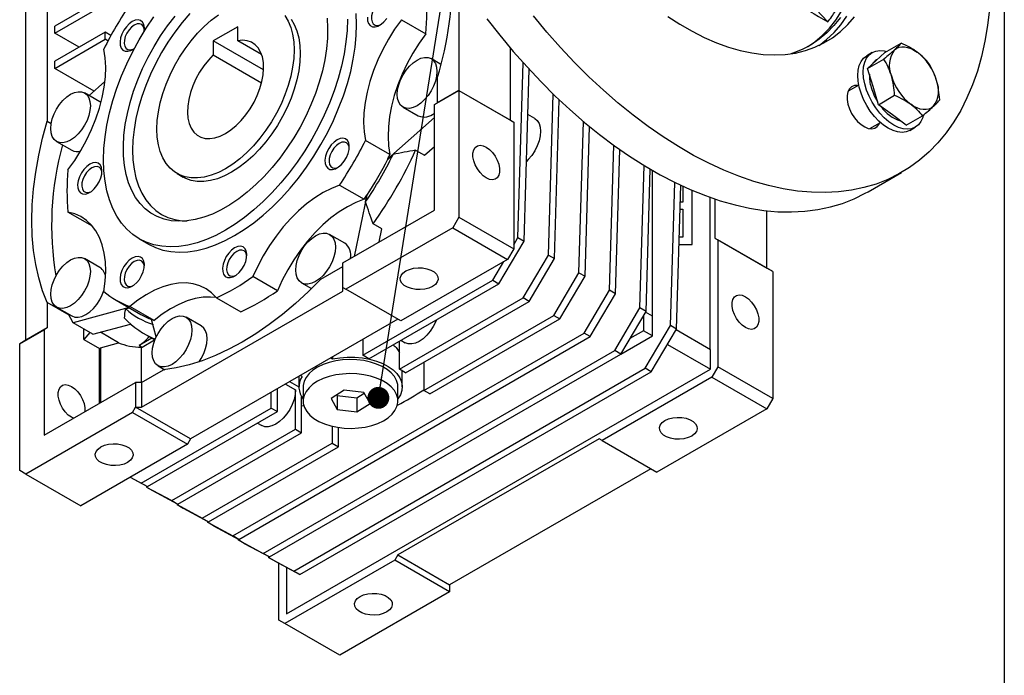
# Model space of a CAD drawing. Header units: millimetres. Extents: x 32 to 1365, y 32 to 1048.
# Tile 8 of 10: x 1137 to 1365, y 596 to 748. Entities that reach past the tile are written whole.
import ezdxf

# ---------------------------------------------------------------- set-up
doc = ezdxf.new("R2010")
doc.units = ezdxf.units.MM
doc.header["$LTSCALE"] = 5
doc.linetypes.add('SLD-Solid', pattern=[0])
doc.layers.add('TEXT', color=140, linetype='SLD-Solid', lineweight=25)
doc.styles.get("Standard").update_dxf_attribs({"font": 'VERDANA.TTF'})
doc.dimstyles.new('SLDDIMSTYLE0', dxfattribs={"dimtxt": 0.18, "dimasz": 5.08, "dimexe": 0, "dimexo": 0.0625, "dimgap": 0, "dimtad": 0, "dimtih": 1, "dimtoh": 1, "dimdec": 0, "dimrnd": 1e-09, "dimzin": 0, "dimdsep": 46, "dimtxsty": 'Standard', "dimblk1": 'DOT', "dimblk2": 'DOT', "dimsah": 1, "dimcen": 0.09, "dimadec": 0, "dimazin": 0, "dimtfac": 5.08, "dimtdec": 0, "dimtofl": 0, "dimtmove": 0, "dimatfit": 3, "dimldrblk": 'DOT', "dimfxl": 0, "dimfrac": 2, "dimtolj": 1, "dimtzin": 0, "dimarcsym": 0})

# ---------------------------------------------------------------- blocks, each defined once
blk = doc.blocks.new('_Dot')
at = {"color": 0, "linetype": 'ByBlock', "lineweight": -2}
blk.add_line((-0.5, 0), (-1, 0), dxfattribs=at)
at = {"color": 0, "linetype": 'ByBlock', "const_width": 0.5}
blk.add_lwpolyline([(-0.25, 0, 1), (0.25, 0, 1)], format="xyb", close=True, dxfattribs=at)

msp = doc.modelspace()

# ---------------------------------------------------------------- linework, layer by layer
for p, q in [((1324.306, 747.574), (1305.6, 767.718)), ((1165.562, 758.433), (1145.056, 746.596)), ((1145.056, 744.962), (1165.562, 756.8)), ((1238.747, 757.607), (1238.747, 731.685)), ((1143.288, 754.965), (1143.288, 724.579)), ((1138.338, 673.72), (1138.338, 752.107)), ((1225.434, 748.085), (1231.09, 744.819)), ((1145.056, 744.962), (1145.056, 746.596)), ((1156.723, 745.165), (1145.056, 738.43)), ((1150.713, 741.696), (1145.056, 744.962)), ((1156.723, 743.532), (1156.723, 745.165)), ((1158.066, 744.39), (1156.723, 745.165)), ((1187.482, 746.427), (1181.825, 743.162)), ((1187.482, 743.196), (1187.482, 746.427)), ((1145.056, 736.797), (1156.723, 743.532)), ((1157.4, 743.142), (1156.723, 743.532)), ((1181.825, 743.162), (1181.825, 739.93)), ((1193.479, 736.434), (1181.825, 743.162)), ((1193.027, 739.995), (1187.482, 743.196)), ((1337.536, 740.464), (1341.295, 742.634)), ((1181.825, 739.93), (1193.028, 733.463)), ((1250.768, 724.745), (1250.768, 741.457)), ((1334.607, 740.469), (1333.334, 739.734)), ((1335.546, 738.624), (1337.536, 740.464)), ((1145.056, 736.797), (1145.056, 738.43)), ((1234.62, 737.723), (1232.323, 739.049)), ((1252.468, 697.553), (1253.674, 738.114)), ((1333.555, 736.783), (1337.314, 738.952)), ((1333.555, 736.783), (1335.546, 738.624)), ((1335.77, 738.831), (1335.607, 738.737)), ((1154.177, 731.531), (1145.056, 736.797)), ((1253.883, 696.737), (1255.067, 736.578)), ((1334.802, 732.577), (1333.555, 736.783)), ((1153.01, 730.496), (1156.696, 733.765)), ((1233.798, 728.827), (1233.798, 734.716)), ((1155.505, 729.056), (1151.969, 731.097)), ((1233.09, 728.419), (1238.747, 731.684)), ((1238.747, 731.685), (1233.798, 728.827)), ((1238.747, 731.685), (1250.768, 724.745)), ((1238.747, 731.685), (1238.747, 731.684)), ((1238.747, 731.684), (1238.747, 702.289)), ((1238.747, 731.684), (1251.475, 724.337)), ((1259.54, 693.471), (1260.65, 730.827)), ((1331.503, 732.904), (1329.031, 731.477)), ((1336.05, 728.371), (1334.802, 732.577)), ((1155.78, 728.867), (1155.505, 729.056)), ((1233.09, 728.419), (1233.798, 728.827)), ((1233.09, 703.923), (1233.09, 728.419)), ((1260.954, 692.655), (1262.048, 729.483)), ((1336.05, 728.371), (1339.808, 730.541)), ((1339.287, 726.007), (1336.05, 728.371)), ((1225.823, 727.791), (1229.359, 725.75)), ((1256.364, 725.17), (1254.755, 726.099)), ((1143.288, 724.579), (1144.234, 724.034)), ((1233.09, 725.406), (1222.258, 715.8)), ((1250.768, 724.745), (1251.475, 724.337)), ((1251.475, 724.337), (1251.475, 694.941)), ((1266.611, 689.389), (1267.653, 724.461)), ((1334.031, 722.816), (1336.503, 724.243)), ((1342.525, 723.642), (1339.287, 726.007)), ((1342.525, 723.642), (1346.284, 725.812)), ((1268.025, 688.572), (1269.057, 723.292)), ((1343.333, 722.413), (1344.606, 723.148)), ((1145.47, 719.838), (1149.005, 717.797)), ((1222.768, 716.815), (1217.112, 720.08)), ((1228.737, 717.819), (1230.788, 716.635)), ((1230.788, 716.635), (1233.09, 718.677)), ((1273.682, 685.307), (1274.681, 718.947)), ((1275.096, 684.49), (1276.09, 717.942)), ((1222.258, 715.8), (1222.329, 715.759)), ((1222.329, 715.759), (1223.496, 716.795)), ((1173.405, 712.407), (1174.819, 711.59)), ((1280.753, 681.225), (1281.734, 714.246)), ((1282.167, 680.408), (1283.148, 713.402)), ((1283.613, 713.131), (1283.613, 679.301)), ((1333.645, 708.16), (1341.423, 712.65)), ((1287.824, 677.143), (1288.811, 710.349)), ((1211.11, 709.685), (1216.767, 706.419)), ((1289.238, 676.326), (1290.229, 709.666)), ((1290.72, 709.438), (1290.72, 705.765)), ((1292.841, 695.967), (1292.841, 708.497)), ((1292.876, 695.946), (1292.876, 708.482)), ((1217.39, 707.369), (1214.487, 693.183)), ((1217.148, 705.799), (1217.461, 707.328)), ((1217.461, 707.328), (1217.39, 707.369)), ((1290.72, 705.765), (1290.113, 705.765)), ((1297.048, 671.544), (1297.048, 706.855)), ((1298.144, 706.477), (1298.144, 697.395)), ((1153.773, 700.185), (1148.116, 703.451)), ((1211.877, 691.676), (1233.09, 703.923)), ((1290.064, 704.132), (1290.72, 704.132)), ((1290.064, 704.112), (1290.72, 704.112)), ((1290.72, 704.132), (1290.72, 697.6)), ((1310.165, 690.456), (1310.165, 703.762)), ((1238.747, 702.289), (1237.333, 699.839)), ((1238.747, 702.289), (1251.475, 694.941)), ((1237.333, 699.839), (1212.584, 685.552)), ((1220.932, 699.564), (1218.881, 700.748)), ((1220.315, 696.547), (1220.932, 699.564)), ((1237.333, 699.839), (1250.061, 692.492)), ((1164.655, 697.251), (1166.777, 696.026)), ((1212.323, 696.244), (1208.788, 698.285)), ((1248.028, 686.829), (1253.883, 696.737)), ((1251.475, 695.872), (1252.468, 697.553)), ((1252.468, 697.553), (1253.883, 696.737)), ((1290.72, 697.6), (1289.87, 697.6)), ((1298.144, 697.395), (1298.851, 696.987)), ((1298.144, 697.395), (1310.165, 690.456)), ((1298.851, 696.987), (1298.851, 667.592)), ((1311.579, 689.639), (1298.851, 696.987)), ((1251.475, 694.941), (1250.061, 692.492)), ((1289.821, 695.946), (1292.876, 695.946)), ((1289.822, 695.967), (1292.841, 695.967)), ((1292.841, 695.967), (1292.876, 695.946)), ((1155.505, 690.621), (1151.969, 692.662)), ((1250.061, 692.492), (1225.312, 678.205)), ((1246.614, 687.645), (1249.176, 691.981)), ((1253.685, 683.563), (1259.54, 693.471)), ((1255.099, 682.747), (1260.954, 692.655)), ((1259.54, 693.471), (1260.954, 692.655)), ((1206.777, 687.916), (1211.877, 690.86)), ((1211.877, 685.961), (1211.877, 691.676)), ((1311.579, 689.639), (1310.165, 690.456)), ((1311.579, 689.639), (1311.579, 660.244)), ((1196.676, 685.211), (1191.019, 688.477)), ((1216.473, 670.245), (1246.614, 687.645)), ((1246.614, 687.645), (1248.028, 686.829)), ((1260.756, 679.481), (1266.611, 689.389)), ((1262.171, 678.665), (1268.025, 688.572)), ((1266.611, 689.389), (1268.025, 688.572)), ((1165.208, 658.203), (1211.877, 685.144)), ((1202.288, 687.027), (1204.586, 685.701)), ((1211.877, 685.961), (1212.584, 685.552)), ((1211.877, 685.144), (1211.877, 685.961)), ((1225.312, 678.205), (1212.584, 685.552)), ((1217.888, 669.429), (1248.028, 686.829)), ((1267.827, 675.399), (1273.682, 685.307)), ((1275.096, 684.49), (1273.682, 685.307)), ((1159.277, 683.036), (1165.005, 679.729)), ((1182.531, 683.577), (1188.188, 680.311)), ((1224.984, 666.994), (1253.685, 683.563)), ((1226.398, 666.177), (1255.099, 682.747)), ((1255.099, 682.747), (1253.685, 683.563)), ((1269.242, 674.582), (1275.096, 684.49)), ((1143.288, 682.466), (1143.288, 676.577)), ((1148.371, 679.532), (1143.288, 682.466)), ((1145.47, 681.404), (1149.005, 679.363)), ((1162.31, 681.285), (1149.289, 677.797)), ((1161.509, 681.01), (1162.381, 681.244)), ((1168.097, 678.323), (1162.44, 681.589)), ((1274.898, 671.317), (1280.753, 681.225)), ((1282.167, 680.408), (1280.753, 681.225)), ((1149.289, 677.797), (1148.239, 679.805)), ((1168.565, 674.478), (1167.474, 678.553)), ((1179.04, 677.03), (1175.504, 679.071)), ((1224.605, 678.613), (1176.522, 650.855)), ((1230.616, 662.081), (1260.756, 679.481)), ((1232.03, 661.265), (1262.171, 678.665)), ((1260.756, 679.481), (1262.171, 678.665)), ((1276.313, 670.5), (1282.167, 680.408)), ((1281.598, 679.446), (1281.598, 675.92)), ((1283.649, 679.281), (1282.047, 680.206)), ((1283.649, 674.736), (1283.649, 679.281)), ((1136.924, 672.903), (1142.581, 676.169)), ((1143.288, 676.577), (1138.338, 673.72)), ((1143.288, 676.577), (1142.581, 676.169)), ((1142.581, 676.169), (1142.581, 651.672)), ((1153.886, 675.143), (1149.289, 677.797)), ((1151.773, 673.924), (1151.773, 676.363)), ((1153.886, 675.143), (1162.63, 677.486)), ((1281.598, 675.92), (1278.437, 674.096)), ((1283.649, 674.736), (1281.598, 675.92)), ((1281.969, 667.235), (1287.824, 677.143)), ((1283.384, 666.418), (1289.238, 676.326)), ((1289.238, 676.326), (1287.824, 677.143)), ((1297.084, 671.524), (1289.118, 676.123)), ((1138.338, 673.72), (1136.924, 672.903)), ((1153.207, 675.535), (1151.773, 673.924)), ((1151.773, 673.924), (1155.45, 671.801)), ((1159.872, 673.159), (1155.626, 675.61)), ((1167.543, 674.223), (1164.629, 672.541)), ((1165.301, 672.153), (1168.215, 673.835)), ((1165.73, 675.269), (1168.275, 673.8)), ((1186.333, 628.353), (1267.827, 675.399)), ((1187.747, 627.537), (1269.242, 674.582)), ((1216.473, 673.919), (1216.473, 670.245)), ((1225.33, 673.725), (1226.33, 673.148)), ((1269.242, 674.582), (1267.827, 675.399)), ((1276.314, 670.502), (1283.649, 674.736)), ((1136.924, 643.508), (1136.924, 672.903)), ((1155.45, 671.801), (1155.627, 672)), ((1155.45, 659.102), (1155.45, 671.801)), ((1155.627, 672), (1159.872, 673.159)), ((1155.627, 672), (1155.627, 659.204)), ((1164.629, 672.541), (1165.301, 672.153)), ((1165.173, 663.919), (1165.173, 672.081)), ((1193.404, 624.271), (1274.898, 671.317)), ((1224.984, 666.994), (1224.984, 673.525)), ((1276.313, 670.5), (1274.898, 671.317)), ((1287.116, 672.735), (1297.084, 666.979)), ((1297.084, 666.979), (1297.084, 671.524)), ((1194.818, 623.455), (1276.313, 670.5)), ((1209.05, 669.633), (1209.467, 669.392)), ((1209.467, 669.874), (1209.467, 669.392)), ((1217.888, 669.429), (1216.473, 670.245)), ((1165.208, 663.919), (1170.308, 666.863)), ((1169.005, 667.813), (1170.593, 666.896)), ((1198.796, 610.239), (1297.084, 666.979)), ((1200.475, 620.189), (1281.969, 667.235)), ((1226.398, 666.177), (1224.984, 666.994)), ((1230.616, 668.612), (1230.616, 662.081)), ((1283.384, 666.418), (1281.969, 667.235)), ((1298.851, 667.592), (1297.437, 665.142)), ((1311.579, 660.244), (1298.851, 667.592)), ((1201.645, 665.358), (1201.645, 662.898)), ((1201.889, 619.373), (1283.384, 666.418)), ((1202.396, 665.31), (1201.979, 665.551)), ((1225.645, 662.898), (1225.645, 666.612)), ((1297.437, 665.142), (1271.981, 650.447)), ((1297.437, 665.142), (1310.165, 657.794)), ((1142.581, 651.672), (1163.794, 663.919)), ((1163.794, 663.919), (1163.794, 658.203)), ((1165.208, 663.919), (1163.794, 663.919)), ((1165.208, 663.919), (1165.208, 658.203)), ((1196.674, 657.183), (1196.674, 662.489)), ((1198.547, 663.57), (1200.892, 662.216)), ((1199.521, 664.132), (1201.645, 662.906)), ((1200.892, 653.086), (1200.892, 662.216)), ((1202.645, 662.898), (1202.645, 659.632)), ((1212.206, 662.165), (1209.125, 660.179)), ((1216.726, 661.618), (1212.206, 662.165)), ((1224.645, 659.632), (1224.645, 662.898)), ((1195.26, 657.999), (1195.26, 661.672)), ((1202.307, 652.27), (1202.307, 660.63)), ((1209.125, 660.179), (1210.564, 657.645)), ((1210.483, 661.055), (1210.564, 660.912)), ((1210.564, 660.912), (1215.084, 660.364)), ((1210.564, 660.912), (1210.564, 657.645)), ((1215.084, 660.364), (1216.807, 661.475)), ((1215.084, 660.364), (1215.084, 657.098)), ((1218.166, 659.085), (1216.726, 661.618)), ((1232.03, 661.265), (1230.616, 662.081)), ((1311.579, 660.244), (1310.165, 657.794)), ((1163.087, 656.978), (1163.794, 658.203)), ((1176.522, 650.855), (1163.794, 658.203)), ((1163.794, 658.203), (1165.208, 658.203)), ((1165.12, 640.599), (1195.26, 657.999)), ((1195.26, 657.999), (1196.674, 657.183)), ((1202.307, 658.543), (1202.803, 658.56)), ((1210.564, 657.645), (1215.084, 657.098)), ((1215.084, 657.098), (1218.166, 659.085)), ((1310.165, 657.794), (1284.709, 643.099)), ((1163.087, 656.978), (1138.338, 642.691)), ((1163.087, 656.978), (1175.815, 649.63)), ((1166.534, 639.783), (1196.674, 657.183)), ((1172.191, 636.517), (1200.892, 653.086)), ((1192.046, 654.511), (1193.046, 653.934)), ((1200.892, 653.086), (1202.307, 652.27)), ((1209.402, 653.773), (1209.402, 649.835)), ((1210.817, 649.019), (1210.817, 653.495)), ((1173.605, 635.701), (1202.307, 652.27)), ((1176.522, 650.855), (1175.815, 649.63)), ((1271.274, 650.855), (1224.605, 623.914)), ((1271.981, 650.447), (1271.274, 650.855)), ((1175.815, 649.63), (1151.066, 635.343)), ((1179.262, 632.435), (1209.402, 649.835)), ((1180.676, 631.619), (1210.817, 649.019)), ((1209.402, 649.835), (1210.817, 649.019)), ((1271.981, 650.447), (1284.709, 643.099)), ((1283.295, 643.916), (1236.626, 616.974)), ((1138.338, 642.691), (1136.924, 643.508)), ((1138.338, 642.691), (1151.066, 635.343)), ((1162.508, 641.948), (1166.534, 639.783)), ((1162.558, 641.977), (1165.12, 640.599)), ((1165.12, 640.599), (1166.534, 639.783)), ((1166.329, 639.893), (1166.336, 639.666)), ((1166.336, 639.666), (1172.191, 636.517)), ((1166.336, 639.666), (1167.751, 638.849)), ((1167.751, 638.849), (1173.605, 635.701)), ((1172.191, 636.517), (1173.605, 635.701)), ((1173.4, 635.811), (1173.407, 635.584)), ((1173.407, 635.584), (1179.262, 632.435)), ((1173.407, 635.584), (1174.822, 634.767)), ((1174.822, 634.767), (1180.676, 631.619)), ((1179.262, 632.435), (1180.676, 631.619)), ((1180.472, 631.729), (1180.478, 631.502)), ((1180.478, 631.502), (1186.333, 628.353)), ((1181.893, 630.685), (1180.478, 631.502)), ((1181.893, 630.685), (1187.747, 627.537)), ((1187.747, 627.537), (1186.333, 628.353)), ((1187.543, 627.647), (1187.55, 627.42)), ((1187.55, 627.42), (1193.404, 624.271)), ((1188.964, 626.603), (1187.55, 627.42)), ((1188.964, 626.603), (1194.818, 623.455)), ((1194.818, 623.455), (1193.404, 624.271)), ((1194.614, 623.565), (1194.621, 623.338)), ((1194.621, 623.338), (1200.475, 620.189)), ((1196.035, 622.521), (1194.621, 623.338)), ((1224.605, 623.914), (1223.898, 622.689)), ((1224.605, 623.914), (1236.626, 616.974)), ((1196.035, 622.521), (1201.889, 619.373)), ((1197.028, 608.81), (1197.028, 621.987)), ((1223.898, 622.689), (1198.442, 607.994)), ((1236.626, 615.341), (1223.898, 622.689)), ((1198.796, 621.036), (1198.796, 610.239)), ((1201.889, 619.373), (1200.475, 620.189)), ((1236.626, 616.974), (1236.626, 615.341)), ((1236.626, 615.341), (1211.17, 600.646)), ((1198.442, 607.994), (1197.028, 608.81)), ((1211.17, 600.646), (1198.442, 607.994))]:
    msp.add_line(p, q)
at = {"flags": 128}
for points in [[(1220.841, 752.496), (1220.207, 752.029), (1219.62, 751.396), (1219.123, 750.643), (1218.754, 749.826), (1218.54, 749.006), (1218.496, 748.243), (1218.627, 747.595), (1218.921, 747.109), (1219.358, 746.821), (1219.905, 746.752), (1220.521, 746.909), (1220.613, 746.949)], [(1208.205, 748.426), (1208.336, 746.153), (1208.292, 743.775), (1208.074, 741.308), (1207.681, 738.772), (1207.119, 736.185), (1206.389, 733.566), (1205.499, 730.935), (1204.455, 728.311), (1203.264, 725.713), (1201.935, 723.162), (1200.479, 720.674), (1198.905, 718.27), (1197.226, 715.967), (1195.453, 713.782), (1193.601, 711.73), (1191.682, 709.828), (1189.712, 708.09), (1187.703, 706.527), (1185.673, 705.153), (1183.635, 703.976), (1181.604, 703.006), (1179.596, 702.25), (1177.625, 701.713), (1175.706, 701.4), (1173.854, 701.313), (1172.082, 701.452), (1170.402, 701.816), (1168.829, 702.403), (1167.372, 703.208), (1166.043, 704.226), (1164.852, 705.449), (1163.808, 706.867), (1162.918, 708.471), (1162.189, 710.248), (1161.626, 712.185), (1161.234, 714.268), (1161.015, 716.482), (1160.971, 718.81), (1161.103, 721.235), (1161.408, 723.738), (1161.886, 726.302), (1162.533, 728.907), (1163.343, 731.535), (1164.311, 734.165), (1165.43, 736.778), (1166.691, 739.355), (1168.085, 741.877), (1169.601, 744.325), (1171.23, 746.681), (1172.957, 748.928)], [(1176.356, 749.521), (1174.577, 747.425), (1172.887, 745.205), (1171.296, 742.878), (1169.818, 740.461), (1168.463, 737.972), (1167.243, 735.431), (1166.166, 732.856), (1165.24, 730.268), (1164.473, 727.686), (1163.87, 725.13), (1163.436, 722.62), (1163.174, 720.173), (1163.087, 717.81), (1163.174, 715.548), (1163.436, 713.403), (1163.87, 711.394), (1164.473, 709.534), (1165.24, 707.838), (1166.166, 706.319), (1167.243, 704.988), (1168.463, 703.856), (1169.818, 702.931), (1171.296, 702.22), (1172.887, 701.729), (1174.577, 701.461), (1175.777, 701.408)], [(1166.777, 696.026), (1168.406, 695.228), (1170.15, 694.647), (1171.996, 694.288), (1173.934, 694.154), (1175.951, 694.244), (1178.035, 694.56), (1180.172, 695.097), (1182.35, 695.855), (1184.556, 696.826), (1186.775, 698.007), (1188.994, 699.389), (1191.2, 700.963), (1193.378, 702.721), (1195.515, 704.651), (1197.599, 706.741), (1199.616, 708.979), (1201.553, 711.351), (1203.4, 713.842), (1205.144, 716.437), (1206.775, 719.119), (1208.283, 721.872), (1209.657, 724.68), (1210.891, 727.525), (1211.976, 730.389), (1212.906, 733.255), (1213.675, 736.104), (1214.278, 738.921), (1214.711, 741.686), (1214.972, 744.384), (1215.059, 746.997), (1214.972, 749.509)], [(1168.744, 722.708), (1168.831, 724.679), (1169.091, 726.729), (1169.522, 728.835), (1170.119, 730.975), (1170.875, 733.125), (1171.782, 735.261), (1172.83, 737.361), (1174.008, 739.4), (1175.302, 741.358), (1176.699, 743.211), (1178.183, 744.941), (1179.737, 746.528), (1181.346, 747.954), (1182.991, 749.204)], [(1198.432, 749.033), (1199.188, 747.756), (1199.785, 746.305), (1200.216, 744.697), (1200.476, 742.948), (1200.564, 741.078), (1200.476, 739.107), (1200.216, 737.057), (1199.785, 734.951), (1199.188, 732.811), (1198.432, 730.661), (1197.525, 728.525), (1196.477, 726.425), (1195.299, 724.386), (1194.005, 722.428), (1192.609, 720.575), (1191.125, 718.845), (1189.57, 717.258), (1187.962, 715.832), (1186.317, 714.582), (1184.654, 713.521), (1182.991, 712.661), (1181.346, 712.013), (1179.737, 711.582), (1178.183, 711.373), (1176.699, 711.39), (1175.302, 711.631), (1174.008, 712.094), (1172.83, 712.774), (1171.782, 713.664), (1170.875, 714.753), (1170.119, 716.03), (1169.522, 717.481), (1169.091, 719.089), (1168.831, 720.838), (1168.744, 722.708)], [(1361.786, 750.507), (1361.348, 746.721), (1360.735, 743.065), (1359.951, 739.548), (1358.996, 736.18), (1357.873, 732.969), (1356.585, 729.923), (1355.135, 727.049), (1353.526, 724.354), (1351.764, 721.846), (1349.851, 719.53), (1347.793, 717.413), (1345.594, 715.499), (1343.261, 713.793), (1340.8, 712.299), (1338.215, 711.022), (1335.514, 709.964), (1332.704, 709.128), (1329.791, 708.517), (1326.782, 708.13), (1323.686, 707.971), (1320.509, 708.038), (1317.26, 708.332), (1313.947, 708.852), (1310.578, 709.597), (1307.161, 710.565), (1303.706, 711.753), (1300.219, 713.159), (1296.711, 714.779), (1293.19, 716.609), (1289.664, 718.644), (1286.143, 720.88), (1282.634, 723.31), (1279.148, 725.93), (1275.692, 728.732), (1272.275, 731.709), (1268.906, 734.854), (1265.593, 738.159), (1262.344, 741.616), (1259.168, 745.216), (1256.071, 748.951)], [(1319.642, 741.805), (1321.274, 742.918), (1323.05, 744.406), (1324.687, 746.097), (1326.179, 747.985), (1327.52, 750.061)], [(1322.294, 742.111), (1324.053, 743.472), (1325.759, 745.096), (1327.322, 746.919), (1328.738, 748.932)], [(1212.938, 748.221), (1212.851, 745.608), (1212.59, 742.911), (1212.156, 740.145), (1211.554, 737.329), (1210.785, 734.479), (1209.855, 731.613), (1208.77, 728.749), (1207.536, 725.905), (1206.161, 723.097), (1204.654, 720.343), (1203.023, 717.661), (1201.279, 715.067), (1199.432, 712.576), (1197.494, 710.204), (1195.478, 707.966), (1193.394, 705.876), (1191.256, 703.946), (1189.078, 702.188), (1186.873, 700.613), (1184.654, 699.231), (1182.434, 698.051), (1180.229, 697.079), (1178.051, 696.322), (1175.913, 695.784), (1173.83, 695.469), (1171.813, 695.378), (1169.875, 695.513), (1168.029, 695.872), (1166.284, 696.453), (1164.654, 697.252), (1163.146, 698.265), (1161.771, 699.485), (1160.537, 700.905), (1159.452, 702.516), (1158.522, 704.309), (1157.754, 706.271), (1157.151, 708.391), (1156.718, 710.656), (1156.457, 713.053), (1156.369, 715.565), (1156.457, 718.178), (1156.718, 720.875), (1157.151, 723.641), (1157.754, 726.457), (1158.522, 729.307), (1159.452, 732.173), (1160.537, 735.037), (1161.771, 737.881), (1163.146, 740.689), (1164.654, 743.443), (1166.284, 746.125), (1168.029, 748.719)], [(1163.025, 747.65), (1162.322, 747.141), (1161.662, 746.459), (1161.089, 745.647), (1160.637, 744.755), (1160.335, 743.84), (1160.202, 742.959), (1160.247, 742.168), (1160.466, 741.515), (1160.846, 741.043), (1161.362, 740.781), (1161.984, 740.746), (1162.67, 740.938), (1163.379, 741.348), (1163.569, 741.493)], [(1163.503, 746.821), (1162.869, 746.354), (1162.282, 745.721), (1161.786, 744.968), (1161.417, 744.151), (1161.202, 743.331), (1161.159, 742.569), (1161.289, 741.92), (1161.583, 741.434), (1162.02, 741.146), (1162.567, 741.078), (1163.183, 741.234), (1163.276, 741.275)], [(1165.801, 745.357), (1165.803, 745.375), (1165.848, 746.218), (1165.715, 746.946), (1165.413, 747.512), (1164.961, 747.882), (1164.388, 748.032), (1163.728, 747.953), (1163.025, 747.65)], [(1165.842, 745.721), (1165.804, 745.988), (1165.59, 746.56), (1165.221, 746.951), (1164.724, 747.131), (1164.137, 747.086), (1163.503, 746.821)], [(1199.846, 748.217), (1200.602, 746.94), (1201.199, 745.489), (1201.63, 743.88), (1201.891, 742.131), (1201.978, 740.261), (1201.891, 738.29), (1201.63, 736.241), (1201.199, 734.134), (1200.602, 731.995), (1199.846, 729.845), (1198.939, 727.708), (1197.891, 725.609), (1196.714, 723.569), (1195.419, 721.612), (1194.023, 719.758), (1192.539, 718.028), (1190.984, 716.442), (1189.376, 715.015), (1187.731, 713.765), (1186.068, 712.704), (1184.405, 711.845), (1182.76, 711.196), (1181.151, 710.765), (1179.597, 710.557), (1178.113, 710.574), (1176.716, 710.815), (1175.422, 711.278), (1174.819, 711.59)], [(1225.434, 748.085), (1223.868, 745.883), (1222.424, 743.576), (1221.116, 741.187), (1219.957, 738.739), (1218.959, 736.259), (1218.132, 733.772), (1217.486, 731.302), (1217.025, 728.875), (1216.756, 726.516), (1216.68, 724.249), (1216.799, 722.096), (1217.112, 720.08)], [(1217.54, 748.634), (1217.584, 747.842), (1217.803, 747.19), (1218.183, 746.718), (1218.7, 746.456), (1219.321, 746.42), (1220.008, 746.613), (1220.717, 747.022), (1221.404, 747.622), (1222.025, 748.375)], [(1245.285, 748.32), (1248.293, 744.46), (1251.39, 740.726), (1254.566, 737.126), (1257.815, 733.669), (1261.128, 730.363), (1264.497, 727.218), (1267.914, 724.241), (1271.37, 721.44), (1274.856, 718.82), (1278.364, 716.39), (1281.886, 714.154), (1285.411, 712.118), (1288.933, 710.289), (1292.441, 708.669), (1295.927, 707.263), (1299.383, 706.075), (1302.8, 705.107), (1306.169, 704.362), (1309.482, 703.842), (1312.731, 703.548), (1315.908, 703.48), (1319.004, 703.64), (1322.012, 704.026), (1324.926, 704.638), (1327.736, 705.474), (1330.437, 706.532), (1333.021, 707.809), (1333.645, 708.16)], [(1287.186, 748.854), (1290.011, 747.022), (1292.842, 745.388), (1295.668, 743.958), (1298.477, 742.738), (1301.26, 741.732), (1304.005, 740.945), (1306.702, 740.379), (1309.342, 740.036), (1311.914, 739.917), (1314.408, 740.024), (1316.815, 740.355), (1319.125, 740.91), (1321.33, 741.686), (1323.422, 742.681), (1325.393, 743.89), (1327.235, 745.309), (1328.941, 746.933), (1330.504, 748.756)], [(1327.239, 748.597), (1325.748, 746.71), (1324.111, 745.019), (1322.335, 743.53), (1320.427, 742.25), (1318.395, 741.184), (1316.246, 740.335), (1315.778, 740.184)], [(1231.09, 744.819), (1229.525, 742.618), (1228.081, 740.31), (1226.772, 737.921), (1225.614, 735.474), (1224.616, 732.994), (1223.789, 730.506), (1223.143, 728.036), (1222.682, 725.61), (1222.413, 723.25), (1222.337, 720.983), (1222.456, 718.83), (1222.768, 716.815)], [(1181.825, 739.93), (1180.678, 738.714), (1179.61, 737.363), (1178.641, 735.903), (1177.791, 734.364), (1177.078, 732.777), (1176.514, 731.171), (1176.111, 729.58), (1175.877, 728.035), (1175.817, 726.566), (1175.932, 725.203), (1176.219, 723.972), (1176.674, 722.898), (1177.286, 722.001), (1178.044, 721.301), (1178.933, 720.81), (1179.935, 720.538), (1181.03, 720.492), (1182.198, 720.67), (1183.413, 721.071), (1184.654, 721.686), (1185.894, 722.503), (1187.11, 723.506), (1188.277, 724.675), (1189.372, 725.987), (1190.375, 727.415), (1191.263, 728.932), (1192.022, 730.508), (1192.634, 732.111), (1193.088, 733.71), (1193.376, 735.273), (1193.49, 736.769), (1193.43, 738.169), (1193.197, 739.444), (1192.794, 740.57), (1192.23, 741.524), (1191.516, 742.287), (1190.666, 742.845), (1189.698, 743.186), (1188.629, 743.304), (1187.482, 743.196)], [(1148.116, 713.252), (1149.682, 715.453), (1151.126, 717.761), (1152.434, 720.15), (1153.593, 722.597), (1154.591, 725.077), (1155.417, 727.565), (1156.064, 730.035), (1156.525, 732.462), (1156.794, 734.821), (1156.87, 737.088), (1156.751, 739.241), (1156.438, 741.257)], [(1346.468, 725.874), (1346.331, 725.403), (1345.907, 724.464), (1345.327, 723.706), (1344.606, 723.148), (1343.763, 722.803), (1342.817, 722.68), (1341.792, 722.781), (1340.713, 723.105), (1339.606, 723.643), (1338.5, 724.382), (1337.421, 725.304), (1336.396, 726.386), (1335.45, 727.602), (1334.606, 728.921), (1333.886, 730.311), (1333.306, 731.738), (1332.881, 733.167), (1332.622, 734.563), (1332.535, 735.89), (1332.622, 737.117), (1332.881, 738.214), (1333.306, 739.152), (1333.886, 739.91), (1334.606, 740.469), (1335.45, 740.814), (1336.396, 740.937), (1337.421, 740.836), (1337.95, 740.703)], [(1339.81, 741.085), (1340.298, 741.445), (1340.855, 741.686), (1341.471, 741.805), (1342.134, 741.799), (1342.835, 741.668), (1343.561, 741.415), (1344.3, 741.044), (1345.038, 740.561)], [(1229.073, 738.728), (1229.97, 739.143), (1230.832, 739.339), (1231.627, 739.307), (1232.323, 739.049), (1232.895, 738.575), (1233.319, 737.902), (1233.581, 737.058), (1233.669, 736.073), (1233.581, 734.987), (1233.319, 733.84), (1232.895, 732.678), (1232.323, 731.543), (1231.627, 730.481), (1230.832, 729.532), (1229.97, 728.732), (1229.073, 728.113), (1228.176, 727.697), (1227.314, 727.501), (1226.52, 727.533), (1225.823, 727.791), (1225.252, 728.265), (1224.827, 728.938), (1224.565, 729.782), (1224.477, 730.767), (1224.565, 731.853), (1224.827, 733), (1225.252, 734.163), (1225.823, 735.297), (1226.52, 736.359), (1227.314, 737.308), (1228.176, 738.108), (1229.073, 738.728)], [(1343.333, 722.413), (1342.49, 722.068), (1341.544, 721.945), (1340.519, 722.046), (1339.44, 722.37), (1338.334, 722.908), (1337.227, 723.647), (1336.149, 724.569), (1335.123, 725.651), (1334.177, 726.867), (1333.334, 728.186), (1332.613, 729.577), (1332.033, 731.004), (1331.609, 732.433), (1331.35, 733.828), (1331.263, 735.156), (1331.35, 736.383), (1331.609, 737.479), (1332.033, 738.418), (1332.613, 739.176), (1333.334, 739.734), (1333.334, 739.734)], [(1148.719, 730.775), (1149.616, 731.191), (1150.478, 731.386), (1151.273, 731.355), (1151.969, 731.097), (1152.541, 730.622), (1152.966, 729.95), (1153.227, 729.105), (1153.316, 728.121), (1153.227, 727.034), (1152.966, 725.888), (1152.541, 724.725), (1151.969, 723.591), (1151.273, 722.529), (1150.478, 721.579), (1149.616, 720.78), (1148.719, 720.16), (1147.823, 719.744), (1146.961, 719.549), (1146.166, 719.58), (1145.469, 719.838), (1144.898, 720.313), (1144.473, 720.985), (1144.212, 721.83), (1144.123, 722.814), (1144.212, 723.901), (1144.473, 725.047), (1144.898, 726.21), (1145.469, 727.344), (1146.166, 728.406), (1146.961, 729.356), (1147.823, 730.155), (1148.719, 730.775)], [(1331.323, 732.8), (1331.237, 732.811), (1330.494, 732.785), (1329.853, 732.526), (1329.344, 732.047), (1328.991, 731.37), (1328.81, 730.525), (1328.81, 729.554), (1328.991, 728.502), (1329.344, 727.416), (1329.853, 726.349), (1330.494, 725.351), (1331.237, 724.467), (1332.048, 723.739), (1332.887, 723.202), (1333.717, 722.88), (1334.498, 722.788), (1335.195, 722.932), (1335.773, 723.303), (1336.206, 723.885), (1336.322, 724.139)], [(1348.779, 727.944), (1348.291, 727.584), (1347.734, 727.343), (1347.119, 727.224), (1346.455, 727.23), (1345.754, 727.361), (1345.028, 727.614), (1344.289, 727.985), (1343.551, 728.468)], [(1143.288, 682.466), (1142.217, 685.225), (1141.334, 688.164), (1140.644, 691.272), (1140.15, 694.537), (1139.852, 697.945), (1139.752, 701.482), (1139.852, 705.133), (1140.15, 708.885), (1140.644, 712.721), (1141.334, 716.626), (1142.217, 720.584), (1143.288, 724.579)], [(1256.364, 725.17), (1256.365, 725.17), (1256.936, 724.696), (1257.361, 724.024), (1257.623, 723.179), (1257.711, 722.194), (1257.623, 721.108), (1257.361, 719.961), (1256.936, 718.799), (1256.365, 717.664), (1255.668, 716.602), (1254.874, 715.653), (1254.432, 715.217)], [(1210.525, 720.22), (1209.822, 719.711), (1209.162, 719.029), (1208.589, 718.217), (1208.137, 717.325), (1207.835, 716.41), (1207.702, 715.529), (1207.747, 714.737), (1207.966, 714.085), (1208.346, 713.613), (1208.862, 713.351), (1209.484, 713.315), (1210.17, 713.508), (1210.879, 713.918), (1211.566, 714.518), (1212.187, 715.271), (1212.704, 716.13), (1213.084, 717.04), (1213.303, 717.945), (1213.348, 718.788), (1213.215, 719.516), (1212.913, 720.082), (1212.461, 720.452), (1211.888, 720.602), (1211.228, 720.523), (1210.525, 720.22)], [(1211.003, 719.391), (1210.369, 718.924), (1209.782, 718.291), (1209.286, 717.538), (1208.917, 716.721), (1208.702, 715.901), (1208.659, 715.139), (1208.789, 714.49), (1209.083, 714.004), (1209.52, 713.716), (1210.067, 713.648), (1210.683, 713.804), (1210.776, 713.845)], [(1213.342, 718.291), (1213.304, 718.558), (1213.09, 719.13), (1212.721, 719.521), (1212.224, 719.701), (1211.637, 719.656), (1211.003, 719.391)], [(1245.111, 711.361), (1244.368, 711.894), (1243.669, 712.605), (1243.053, 713.451), (1242.557, 714.384), (1242.209, 715.35), (1242.03, 716.293), (1242.03, 717.157), (1242.209, 717.893), (1242.557, 718.457), (1243.053, 718.817), (1243.669, 718.953), (1244.368, 718.855), (1245.111, 718.531), (1245.854, 717.997), (1246.554, 717.287), (1247.17, 716.441), (1247.666, 715.507), (1248.014, 714.541), (1248.193, 713.599), (1248.193, 712.735), (1248.014, 711.999), (1247.666, 711.435), (1247.17, 711.074), (1246.554, 710.939), (1245.854, 711.037), (1245.111, 711.361)], [(1153.187, 714.545), (1152.484, 714.036), (1151.825, 713.354), (1151.251, 712.542), (1150.799, 711.65), (1150.497, 710.735), (1150.365, 709.854), (1150.409, 709.063), (1150.628, 708.411), (1151.008, 707.939), (1151.525, 707.677), (1152.146, 707.641), (1152.833, 707.834), (1153.542, 708.243), (1154.229, 708.843), (1154.85, 709.596), (1155.367, 710.455), (1155.747, 711.365), (1155.966, 712.271), (1156.01, 713.113), (1155.877, 713.841), (1155.576, 714.407), (1155.124, 714.777), (1154.55, 714.927), (1153.891, 714.848), (1153.187, 714.545)], [(1153.666, 713.716), (1153.032, 713.25), (1152.445, 712.616), (1151.948, 711.863), (1151.579, 711.046), (1151.365, 710.226), (1151.321, 709.464), (1151.451, 708.815), (1151.746, 708.329), (1152.183, 708.041), (1152.729, 707.973), (1153.346, 708.129), (1153.438, 708.17)], [(1156.005, 712.616), (1155.967, 712.883), (1155.752, 713.456), (1155.383, 713.846), (1154.887, 714.026), (1154.3, 713.982), (1153.666, 713.716)], [(1211.11, 709.685), (1209.208, 708.948), (1207.285, 707.975), (1205.359, 706.776), (1203.451, 705.363), (1201.579, 703.751), (1199.764, 701.956), (1198.023, 699.997), (1196.374, 697.893), (1194.834, 695.665), (1193.419, 693.338), (1192.143, 690.933), (1191.019, 688.477)], [(1216.767, 706.419), (1214.865, 705.682), (1212.941, 704.709), (1211.016, 703.51), (1209.107, 702.097), (1207.236, 700.485), (1205.421, 698.69), (1203.68, 696.731), (1202.031, 694.627), (1200.491, 692.4), (1199.076, 690.072), (1197.8, 687.668), (1196.676, 685.211)], [(1156.438, 685.054), (1156.751, 687.431), (1156.87, 689.721), (1156.794, 691.901), (1156.525, 693.949), (1156.064, 695.844), (1155.417, 697.567), (1154.591, 699.101), (1153.593, 700.429), (1152.434, 701.538), (1151.126, 702.417), (1149.682, 703.057), (1148.116, 703.451)], [(1205.538, 697.964), (1206.435, 698.379), (1207.297, 698.575), (1208.092, 698.543), (1208.788, 698.285), (1209.36, 697.811), (1209.784, 697.139), (1210.046, 696.294), (1210.134, 695.31), (1210.046, 694.223), (1209.784, 693.076), (1209.36, 691.914), (1208.788, 690.779), (1208.092, 689.717), (1207.297, 688.768), (1206.435, 687.968), (1205.538, 687.349), (1204.641, 686.933), (1203.779, 686.737), (1202.985, 686.769), (1202.288, 687.027), (1201.716, 687.501), (1201.292, 688.174), (1201.03, 689.018), (1200.942, 690.003), (1201.03, 691.089), (1201.292, 692.236), (1201.716, 693.399), (1202.288, 694.533), (1202.985, 695.595), (1203.779, 696.544), (1204.641, 697.344), (1205.538, 697.964)], [(1186.775, 695.149), (1186.072, 694.64), (1185.412, 693.958), (1184.839, 693.146), (1184.387, 692.254), (1184.085, 691.339), (1183.952, 690.458), (1183.997, 689.667), (1184.216, 689.015), (1184.596, 688.543), (1185.112, 688.281), (1185.734, 688.245), (1186.42, 688.438), (1187.129, 688.847), (1187.816, 689.447), (1188.437, 690.2), (1188.954, 691.059), (1189.334, 691.969), (1189.553, 692.875), (1189.598, 693.717), (1189.465, 694.445), (1189.163, 695.011), (1188.711, 695.381), (1188.138, 695.531), (1187.478, 695.452), (1186.775, 695.149)], [(1187.253, 694.32), (1186.619, 693.854), (1186.032, 693.22), (1185.536, 692.467), (1185.167, 691.65), (1184.952, 690.83), (1184.909, 690.068), (1185.039, 689.419), (1185.333, 688.933), (1185.77, 688.645), (1186.317, 688.577), (1186.933, 688.733), (1187.026, 688.774)], [(1189.592, 693.22), (1189.554, 693.487), (1189.34, 694.06), (1188.971, 694.45), (1188.474, 694.63), (1187.887, 694.586), (1187.253, 694.32)], [(1148.719, 692.34), (1149.616, 692.756), (1150.478, 692.952), (1151.273, 692.92), (1151.969, 692.662), (1152.541, 692.188), (1152.966, 691.515), (1153.227, 690.671), (1153.316, 689.686), (1153.227, 688.6), (1152.966, 687.453), (1152.541, 686.29), (1151.969, 685.156), (1151.273, 684.094), (1150.478, 683.145), (1149.616, 682.345), (1148.719, 681.725), (1147.823, 681.31), (1146.961, 681.114), (1146.166, 681.146), (1145.469, 681.404), (1144.898, 681.878), (1144.473, 682.55), (1144.212, 683.395), (1144.123, 684.38), (1144.212, 685.466), (1144.473, 686.613), (1144.898, 687.775), (1145.469, 688.91), (1146.166, 689.972), (1146.961, 690.921), (1147.823, 691.721), (1148.719, 692.34)], [(1163.025, 692.798), (1162.322, 692.29), (1161.662, 691.608), (1161.089, 690.795), (1160.637, 689.904), (1160.335, 688.989), (1160.202, 688.108), (1160.247, 687.316), (1160.466, 686.664), (1160.846, 686.192), (1161.362, 685.93), (1161.984, 685.894), (1162.67, 686.087), (1163.379, 686.496), (1164.066, 687.096), (1164.687, 687.85), (1165.204, 688.708), (1165.584, 689.619), (1165.803, 690.524), (1165.848, 691.367), (1165.715, 692.094), (1165.413, 692.661), (1164.961, 693.031), (1164.388, 693.181), (1163.728, 693.102), (1163.025, 692.798)], [(1163.503, 691.97), (1162.869, 691.503), (1162.282, 690.87), (1161.786, 690.117), (1161.417, 689.3), (1161.202, 688.48), (1161.159, 687.717), (1161.289, 687.069), (1161.583, 686.583), (1162.02, 686.295), (1162.567, 686.226), (1163.183, 686.383), (1163.276, 686.424)], [(1165.842, 690.87), (1165.804, 691.136), (1165.59, 691.709), (1165.221, 692.1), (1164.724, 692.28), (1164.137, 692.235), (1163.503, 691.97)], [(1232.659, 686.209), (1231.826, 685.833), (1230.861, 685.582), (1229.82, 685.472), (1228.764, 685.509), (1227.753, 685.69), (1226.848, 686.007), (1226.099, 686.439), (1225.552, 686.961), (1225.237, 687.545), (1225.173, 688.155), (1225.364, 688.755), (1225.798, 689.313), (1226.451, 689.794), (1227.284, 690.17), (1228.249, 690.421), (1229.29, 690.531), (1230.346, 690.494), (1231.357, 690.313), (1232.262, 689.996), (1233.011, 689.564), (1233.558, 689.042), (1233.873, 688.458), (1233.937, 687.848), (1233.746, 687.248), (1233.312, 686.69), (1232.659, 686.209)], [(1206.777, 687.916), (1203.853, 684.991), (1200.867, 682.248), (1197.83, 679.698), (1194.755, 677.352), (1191.655, 675.218), (1188.543, 673.307), (1185.43, 671.624), (1182.33, 670.179), (1179.256, 668.975), (1176.219, 668.019), (1173.232, 667.314), (1170.308, 666.863)], [(1149.005, 679.363), (1149.702, 679.105), (1150.496, 679.073), (1151.358, 679.269), (1152.255, 679.684), (1153.152, 680.304), (1154.014, 681.104), (1154.809, 682.053), (1155.505, 683.115), (1156.077, 684.249), (1156.492, 685.381)], [(1182.531, 683.577), (1181.407, 684.736), (1180.131, 685.667), (1178.716, 686.361), (1177.176, 686.81), (1175.527, 687.01), (1173.786, 686.96), (1171.971, 686.658), (1170.099, 686.11), (1168.191, 685.319), (1166.265, 684.295), (1164.342, 683.047), (1162.44, 681.589)], [(1182.508, 683.605), (1181.184, 683.745), (1179.443, 683.694), (1177.628, 683.393), (1175.756, 682.844), (1173.848, 682.053), (1171.922, 681.029), (1169.999, 679.781), (1168.097, 678.323)], [(1305.215, 676.664), (1304.472, 677.197), (1303.773, 677.907), (1303.157, 678.754), (1302.661, 679.687), (1302.313, 680.653), (1302.134, 681.595), (1302.134, 682.46), (1302.313, 683.195), (1302.661, 683.76), (1303.157, 684.12), (1303.773, 684.255), (1304.472, 684.158), (1305.215, 683.833), (1305.958, 683.3), (1306.658, 682.59), (1307.274, 681.743), (1307.77, 680.81), (1308.118, 679.844), (1308.297, 678.902), (1308.297, 678.038), (1308.118, 677.302), (1307.77, 676.737), (1307.274, 676.377), (1306.658, 676.242), (1305.958, 676.339), (1305.215, 676.664)], [(1172.255, 678.749), (1173.151, 679.165), (1174.013, 679.361), (1174.808, 679.329), (1175.505, 679.071), (1176.076, 678.597), (1176.501, 677.924), (1176.762, 677.08), (1176.851, 676.095), (1176.762, 675.009), (1176.501, 673.862), (1176.076, 672.699), (1175.505, 671.565), (1174.808, 670.503), (1174.013, 669.554), (1173.151, 668.754), (1172.255, 668.134), (1171.358, 667.719), (1170.496, 667.523), (1169.701, 667.555), (1169.005, 667.813), (1168.433, 668.287), (1168.008, 668.96), (1167.747, 669.804), (1167.658, 670.789), (1167.747, 671.875), (1168.008, 673.022), (1168.433, 674.185), (1169.005, 675.319), (1169.701, 676.381), (1170.496, 677.33), (1171.358, 678.13), (1172.255, 678.749)], [(1233.587, 678.492), (1233.401, 678.035), (1232.83, 676.9), (1232.133, 675.838), (1231.339, 674.889), (1230.476, 674.089), (1229.58, 673.47), (1228.683, 673.054), (1227.821, 672.858), (1227.026, 672.89), (1226.33, 673.148)], [(1178.534, 668.727), (1179.04, 669.524), (1179.612, 670.658), (1180.036, 671.821), (1180.298, 672.968), (1180.386, 674.054), (1180.298, 675.039), (1180.036, 675.883), (1179.612, 676.556), (1179.04, 677.03), (1179.04, 677.03)], [(1224.645, 662.898), (1224.598, 663.485), (1224.324, 664.42), (1223.812, 665.322), (1223.072, 666.17), (1222.122, 666.945), (1220.983, 667.629), (1219.68, 668.207), (1218.241, 668.667), (1216.701, 668.998), (1215.092, 669.193), (1213.45, 669.247), (1211.813, 669.16), (1210.217, 668.932), (1208.698, 668.57), (1207.289, 668.081), (1206.021, 667.476), (1204.925, 666.769), (1204.023, 665.975), (1203.336, 665.113), (1202.879, 664.201), (1202.663, 663.26), (1202.645, 662.898)], [(1209.467, 669.392), (1211.155, 669.675), (1212.896, 669.812), (1214.653, 669.801), (1216.389, 669.642), (1218.066, 669.338), (1219.648, 668.896), (1221.101, 668.326), (1222.395, 667.639), (1223.5, 666.85), (1224.395, 665.977), (1225.058, 665.038), (1225.477, 664.052), (1225.642, 663.042), (1225.55, 662.029), (1225.203, 661.035), (1224.645, 660.129)], [(1224.411, 658.329), (1224.627, 659.27), (1224.598, 660.218), (1224.324, 661.154), (1223.812, 662.056), (1223.072, 662.904), (1222.122, 663.678), (1220.983, 664.363), (1219.68, 664.941), (1218.241, 665.401), (1216.701, 665.732), (1215.092, 665.927), (1213.45, 665.981), (1211.813, 665.893), (1210.217, 665.666), (1208.698, 665.303), (1207.289, 664.814), (1206.021, 664.21), (1204.925, 663.503), (1204.023, 662.709), (1203.336, 661.847), (1202.879, 660.935), (1202.663, 659.994), (1202.692, 659.045), (1202.966, 658.109), (1203.478, 657.208), (1204.218, 656.36), (1205.168, 655.585), (1206.307, 654.901), (1207.61, 654.323), (1209.049, 653.863), (1210.589, 653.532), (1212.198, 653.337), (1213.84, 653.283), (1215.477, 653.37), (1217.073, 653.598), (1218.593, 653.96), (1220.002, 654.449), (1221.269, 655.054), (1222.365, 655.761), (1223.267, 656.555), (1223.954, 657.417), (1224.411, 658.329)], [(1149.413, 655.616), (1148.945, 655.846), (1148.202, 656.379), (1147.502, 657.089), (1146.886, 657.935), (1146.39, 658.869), (1146.042, 659.835), (1145.863, 660.777), (1145.863, 661.641), (1146.042, 662.377), (1146.39, 662.941), (1146.886, 663.302), (1147.502, 663.437), (1148.202, 663.339), (1148.945, 663.015), (1149.688, 662.482), (1150.387, 661.771), (1151.003, 660.925), (1151.499, 659.992), (1151.847, 659.026), (1152.026, 658.083), (1152.026, 657.219), (1152.013, 657.118)], [(1200.892, 662.216), (1200.804, 661.13), (1200.542, 659.983), (1200.118, 658.821), (1199.546, 657.686), (1198.85, 656.624), (1198.055, 655.675), (1197.193, 654.875), (1196.296, 654.256), (1195.399, 653.84), (1194.537, 653.644), (1193.743, 653.676), (1193.046, 653.934)], [(1292.763, 651.512), (1291.93, 651.135), (1290.965, 650.885), (1289.924, 650.774), (1288.868, 650.811), (1287.857, 650.993), (1286.952, 651.309), (1286.203, 651.741), (1285.656, 652.264), (1285.341, 652.847), (1285.277, 653.457), (1285.468, 654.058), (1285.902, 654.615), (1286.555, 655.096), (1287.388, 655.473), (1288.353, 655.724), (1289.394, 655.834), (1290.45, 655.797), (1291.461, 655.615), (1292.366, 655.299), (1293.115, 654.867), (1293.662, 654.344), (1293.977, 653.761), (1294.041, 653.151), (1293.85, 652.55), (1293.416, 651.993), (1292.763, 651.512)], [(1161.948, 645.389), (1161.115, 645.012), (1160.15, 644.762), (1159.109, 644.651), (1158.053, 644.688), (1157.043, 644.87), (1156.137, 645.186), (1155.389, 645.618), (1154.841, 646.141), (1154.526, 646.724), (1154.462, 647.334), (1154.653, 647.935), (1155.087, 648.492), (1155.74, 648.973), (1156.573, 649.35), (1157.538, 649.601), (1158.579, 649.711), (1159.636, 649.674), (1160.646, 649.492), (1161.552, 649.176), (1162.3, 648.744), (1162.847, 648.221), (1163.162, 647.638), (1163.226, 647.028), (1163.035, 646.427), (1162.601, 645.87), (1161.948, 645.389)], [(1222.053, 610.692), (1221.219, 610.315), (1220.254, 610.064), (1219.213, 609.954), (1218.157, 609.991), (1217.147, 610.173), (1216.241, 610.489), (1215.493, 610.921), (1214.945, 611.444), (1214.63, 612.027), (1214.566, 612.637), (1214.757, 613.238), (1215.191, 613.795), (1215.844, 614.276), (1216.677, 614.653), (1217.642, 614.903), (1218.683, 615.013), (1219.74, 614.977), (1220.75, 614.795), (1221.656, 614.479), (1222.404, 614.047), (1222.952, 613.524), (1223.266, 612.941), (1223.33, 612.331), (1223.14, 611.73), (1222.705, 611.173), (1222.053, 610.692)]]:
    msp.add_lwpolyline(points, dxfattribs=at)
for centre, radius, start, end in [((1155.022, 758.507), 82.289, 343.19556, 0.93777), ((1179.54, 749.72), 51.783, 354.56958, 5.43042), ((1241.579, 699.031), 95.036, 146.37932, 153.62068), ((1344.596, 737.428), 6.024, 142.61486, 203.36622), ((1337.128, 730.346), 12.919, 16.38564, 52.24783), ((1337.092, 736.23), 2.914, 120.65964, 148.30552), ((1343.191, 735.105), 9.238, 178.01204, 197.46364), ((1351.461, 738.683), 12.919, 196.38564, 232.24783), ((1343.993, 731.602), 6.024, 322.61486, 23.36622), ((1347.202, 736.205), 13.396, 196.80371, 211.84564), ((1230.695, 729.207), 3.706, 248.87462, 310.26728), ((1343.781, 732.918), 8.691, 215.13925, 252.57378), ((1131.971, 762.306), 95.036, 326.37932, 333.62068), ((1214.019, 700.436), 69.693, 164.51857, 189.72923), ((1150.256, 720.193), 2.703, 242.43756, 286.73652), ((1136.97, 759.42), 100.757, 324.38655, 335.61345), ((1136.718, 759.566), 96.746, 326.23753, 333.76247), ((1137.633, 759.037), 95.112, 327.06627, 332.93373), ((1138.258, 758.717), 94.329, 332.93669, 333.62644), ((1199.667, 708.351), 51.783, 174.56958, 185.43042), ((1138.225, 758.655), 94.326, 326.37351, 327.06328), ((1210.202, 693.435), 3.521, 347.89807, 52.94719), ((1153.9, 688.184), 2.918, 1.81775, 56.6324), ((1161.008, 730.661), 51.77, 294.56601, 305.42862), ((1168.508, 699.026), 18.463, 229.17675, 250.8125), ((1166.665, 727.395), 51.77, 294.56601, 305.42862), ((1173.909, 695.153), 18.809, 228.75664, 251.23261), ((1175.602, 692.384), 19.757, 223.27568, 248.48563), ((1174.23, 695.718), 18.459, 240.01564, 248.54318), ((1174.316, 696.144), 18.875, 248.74566, 250.76187), ((1160.177, 679.877), 8.581, 301.25441, 321.86967), ((1162.301, 677.349), 5.999, 298.5976, 300.00225), ((1206.085, 662.889), 4.412, 146.72581, 219.59667), ((1199.485, 707.969), 55.304, 296.9075, 304.25588)]:
    msp.add_arc(centre, radius, start, end)
for points in [[(1307.45, 757.647), (1313.069, 754.288), (1318.687, 750.931), (1324.306, 747.574)], [(1324.306, 747.574), (1324.949, 748.352), (1325.54, 749.192), (1326.074, 750.089)], [(1228.737, 717.819), (1226.988, 717.499), (1225.24, 717.159), (1223.496, 716.795)], [(1218.881, 700.748), (1218.284, 702.423), (1217.704, 704.106), (1217.148, 705.799)], [(1161.218, 678.841), (1161.285, 679.57), (1161.38, 680.293), (1161.509, 681.01)]]:
    msp.add_open_spline(points, degree=3)
for points, knots in [([(1341.295, 742.634), (1341.124, 742.422), (1340.923, 742.192), (1340.436, 741.681), (1340.149, 741.399), (1339.81, 741.085)], [0, 0, 0, 0, 0.5, 0.5, 1, 1, 1, 1]), ([(1345.038, 740.561), (1344.763, 740.762), (1344.475, 740.957), (1343.883, 741.329), (1343.578, 741.507), (1342.637, 742.021), (1341.977, 742.337), (1341.295, 742.634)], [0, 0, 0, 0, 0.25, 0.25, 0.5, 0.5, 1, 1, 1, 1]), ([(1339.81, 741.085), (1339.641, 740.929), (1339.459, 740.765), (1339.077, 740.428), (1338.876, 740.254), (1338.247, 739.718), (1337.793, 739.342), (1337.314, 738.952)], [0, 0, 0, 0, 0.25, 0.25, 0.5, 0.5, 1, 1, 1, 1]), ([(1347.77, 737.905), (1347.395, 738.381), (1346.989, 738.844), (1346.086, 739.733), (1345.59, 740.158), (1345.038, 740.561)], [0, 0, 0, 0, 0.5, 0.5, 1, 1, 1, 1]), ([(1339.066, 735.039), (1338.961, 735.395), (1338.842, 735.747), (1338.584, 736.435), (1338.444, 736.769), (1337.999, 737.745), (1337.668, 738.36), (1337.314, 738.952)], [0, 0, 0, 0, 0.25, 0.25, 0.5, 0.5, 1, 1, 1, 1]), ([(1349.523, 733.991), (1349.417, 734.347), (1349.299, 734.699), (1349.04, 735.387), (1348.9, 735.721), (1348.456, 736.697), (1348.125, 737.313), (1347.77, 737.905)], [0, 0, 0, 0, 0.25, 0.25, 0.5, 0.5, 1, 1, 1, 1]), ([(1339.808, 730.541), (1339.759, 731.315), (1339.679, 732.089), (1339.439, 733.593), (1339.277, 734.327), (1339.066, 735.039)], [0, 0, 0, 0, 0.5, 0.5, 1, 1, 1, 1]), ([(1350.265, 729.494), (1350.215, 730.267), (1350.136, 731.041), (1349.896, 732.545), (1349.734, 733.279), (1349.523, 733.991)], [0, 0, 0, 0, 0.5, 0.5, 1, 1, 1, 1]), ([(1339.808, 730.541), (1340.492, 730.243), (1341.153, 729.927), (1342.407, 729.241), (1343, 728.871), (1343.551, 728.468)], [0, 0, 0, 0, 0.5, 0.5, 1, 1, 1, 1]), ([(1343.551, 728.468), (1343.826, 728.268), (1344.09, 728.059), (1344.59, 727.634), (1344.827, 727.416), (1345.503, 726.749), (1345.909, 726.287), (1346.284, 725.812)], [0, 0, 0, 0, 0.25, 0.25, 0.5, 0.5, 1, 1, 1, 1]), ([(1348.779, 727.944), (1348.948, 728.101), (1349.106, 728.251), (1349.395, 728.534), (1349.528, 728.669), (1349.893, 729.052), (1350.094, 729.282), (1350.265, 729.494)], [0, 0, 0, 0, 0.25, 0.25, 0.5, 0.5, 1, 1, 1, 1]), ([(1346.284, 725.812), (1346.763, 726.202), (1347.218, 726.579), (1348.057, 727.293), (1348.44, 727.631), (1348.779, 727.944)], [0, 0, 0, 0, 0.5, 0.5, 1, 1, 1, 1]), ([(1159.872, 673.159), (1160.619, 672.832), (1161.472, 672.564), (1163.282, 672.196), (1164.237, 672.096), (1165.173, 672.081)], [0, 0, 0, 0, 0.5, 0.5, 1, 1, 1, 1]), ([(1223.532, 672.687), (1223.846, 672.394), (1224.451, 671.828), (1224.811, 671.158), (1224.984, 670.836)], [0, 0, 0, 0, 0.5189561, 1, 1, 1, 1])]:
    msp.add_open_spline(points, degree=3, knots=knots)
at = {"layer": 'TEXT'}
msp.add_line((1365.25, 1047.75), (1365.25, 31.75), dxfattribs=at)

# ---------------------------------------------------------------- leaders
msp.add_leader([(1220.104, 660.363), (1273.924, 996.811), (1305.674, 996.811)], dimstyle='SLDDIMSTYLE0', dxfattribs=at)

doc.saveas('drawing.dxf')
